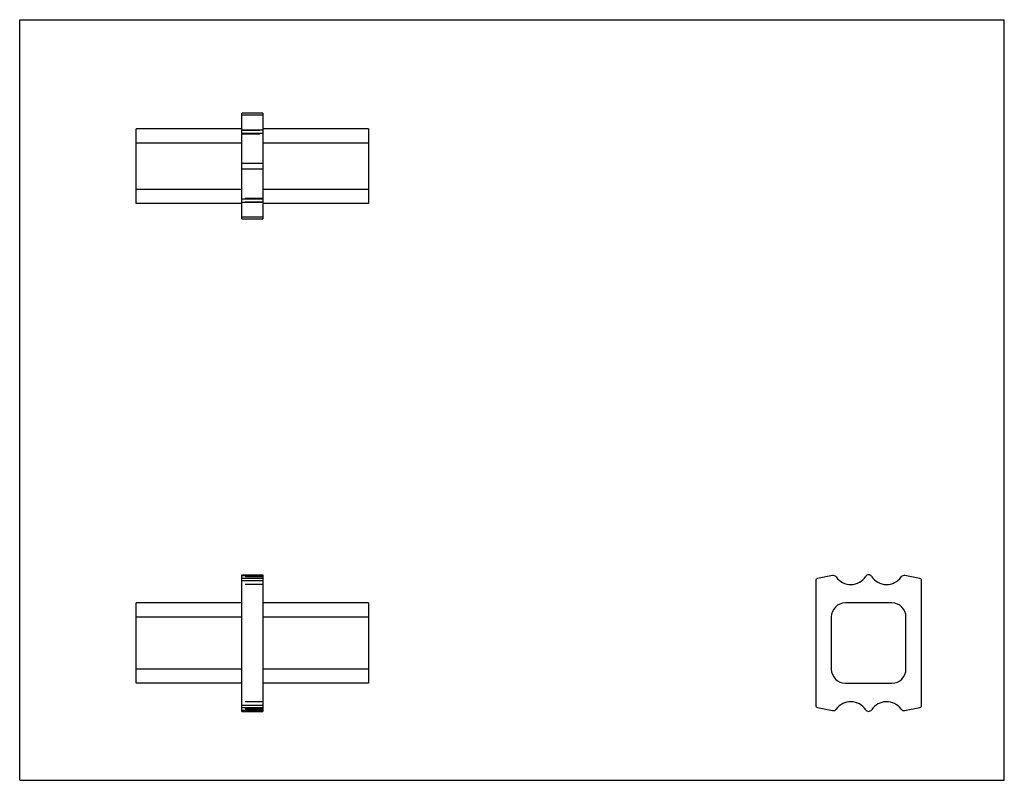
# Model space of a CAD drawing. Header units: inches. Extents: x 0 to 5.5, y 0 to 4.25.
import ezdxf

# ---------------------------------------------------------------- set-up
doc = ezdxf.new("R2010")
doc.units = ezdxf.units.IN
doc.header["$LTSCALE"] = 0.3025
doc.header["$MEASUREMENT"] = 0
doc.linetypes.add('HIDDEN', pattern=[0.2, 0.1, -0.1])
doc.layers.get('0').update_dxf_attribs({"linetype": 'CONTINUOUS'})
doc.layers.add('DEFAULT_2', color=8, linetype='HIDDEN')

msp = doc.modelspace()

# ---------------------------------------------------------------- linework, layer by layer
at = {"color": 7, "linetype": 'CONTINUOUS'}
for p, q in [((0, 0), (0, 4.25)), ((0, 4.25), (5.5, 4.25)), ((5.5, 0), (5.5, 4.25)), ((0, 0), (5.5, 0))]:
    msp.add_line(p, q, dxfattribs=at)
at = {"color": 6, "linetype": 'CONTINUOUS'}
for p, q in [((1.2405, 3.1364), (1.2405, 3.727)), ((1.3586, 3.727), (1.2405, 3.727)), ((1.2405, 3.7175), (1.3586, 3.7175)), ((1.3586, 3.727), (1.3586, 3.1364)), ((0.6499, 3.223), (0.6499, 3.6403)), ((1.2405, 3.6403), (0.6499, 3.6403)), ((1.3586, 3.6334), (1.2405, 3.6334)), ((1.9492, 3.6403), (1.3586, 3.6403)), ((1.9492, 3.6403), (1.9492, 3.223)), ((1.3586, 3.6135), (1.2405, 3.6135)), ((0.6499, 3.5616), (1.2405, 3.5616)), ((1.3586, 3.5616), (1.9492, 3.5616)), ((1.2405, 3.4481), (1.3586, 3.4481)), ((1.3586, 3.4152), (1.2405, 3.4152)), ((1.2405, 3.3018), (0.6499, 3.3018)), ((1.9492, 3.3018), (1.3586, 3.3018)), ((1.2405, 3.2499), (1.3586, 3.2499)), ((1.2405, 3.223), (0.6499, 3.223)), ((1.2405, 3.23), (1.3586, 3.23)), ((1.9492, 3.223), (1.3586, 3.223)), ((1.3586, 3.1459), (1.2405, 3.1459)), ((1.2405, 3.1364), (1.3586, 3.1364)), ((1.2405, 1.1461), (1.2405, 1.1478)), ((1.2405, 1.1478), (1.3586, 1.1478)), ((1.2405, 0.3852), (1.2405, 1.1445)), ((1.2405, 1.1445), (1.3586, 1.1445)), ((1.2405, 1.1441), (1.3586, 1.1441)), ((1.3586, 1.1273), (1.2405, 1.1273)), ((1.2405, 1.1157), (1.3586, 1.1157)), ((1.3586, 1.1478), (1.3586, 0.3852)), ((4.4468, 1.1157), (4.4468, 0.4181)), ((4.5404, 1.1441), (4.4563, 1.1273)), ((5.0279, 1.1273), (4.9438, 1.1441)), ((5.0374, 0.4181), (5.0374, 1.1157)), ((0.6499, 0.5425), (0.6499, 0.9913)), ((1.2405, 0.9913), (0.6499, 0.9913)), ((1.9492, 0.9913), (1.3586, 0.9913)), ((1.9492, 0.9913), (1.9492, 0.5425)), ((4.872, 0.9913), (4.6122, 0.9913)), ((0.6499, 0.9126), (1.2405, 0.9126)), ((1.3586, 0.9126), (1.9492, 0.9126)), ((4.5335, 0.9126), (4.5335, 0.6213)), ((4.9508, 0.6213), (4.9508, 0.9126)), ((1.2405, 0.6213), (0.6499, 0.6213)), ((1.9492, 0.6213), (1.3586, 0.6213)), ((1.2405, 0.5425), (0.6499, 0.5425)), ((1.9492, 0.5425), (1.3586, 0.5425)), ((4.6122, 0.5425), (4.872, 0.5425)), ((1.3586, 0.4181), (1.2405, 0.4181)), ((1.2405, 0.4066), (1.3586, 0.4066)), ((1.3586, 0.3896), (1.2405, 0.3896)), ((1.2405, 0.3893), (1.3586, 0.3893)), ((1.2405, 0.3852), (1.3586, 0.3852)), ((4.4563, 0.4066), (4.541, 0.3896)), ((4.9433, 0.3896), (5.0279, 0.4066))]:
    msp.add_line(p, q, dxfattribs=at)
for centre, radius, start, end in [((4.4586, 1.1157), 0.0118, 101.3099, 180), ((4.5443, 1.1248), 0.0197, 35.2965, 101.3099), ((4.6421, 1.194), 0.1001, 215.2965, 326.6102), ((4.7421, 1.1281), 0.0197, 33.3898, 146.6102), ((4.8422, 1.194), 0.1001, 213.3898, 324.7035), ((4.94, 1.1248), 0.0197, 78.6901, 144.7035), ((5.0256, 1.1157), 0.0118, 0, 78.6901), ((4.6122, 0.9126), 0.0787, 90, 180), ((4.872, 0.9126), 0.0787, 0, 90), ((4.6122, 0.6213), 0.0787, 180, 270), ((4.872, 0.6213), 0.0787, 270, 360), ((4.4586, 0.4181), 0.0118, 180, 258.6901), ((4.5448, 0.4089), 0.0197, 258.6901, 324.2476), ((4.6421, 0.3389), 0.1001, 33.3898, 144.2476), ((4.7421, 0.4049), 0.0197, 213.3898, 326.6102), ((4.8422, 0.3389), 0.1001, 35.7524, 146.6102), ((4.9394, 0.4089), 0.0197, 215.7524, 281.3099), ((5.0256, 0.4181), 0.0118, 281.3099, 360)]:
    msp.add_arc(centre, radius, start, end, dxfattribs=at)
at = {"layer": 'DEFAULT_2', "color": 8, "linetype": 'HIDDEN'}
for p, q in [((1.2405, 3.6328), (1.3586, 3.6328)), ((1.2405, 3.613), (1.3586, 3.613)), ((1.3586, 3.2504), (1.2405, 3.2504)), ((1.3586, 3.2305), (1.2405, 3.2305)), ((1.2405, 1.1445), (1.2405, 1.1461)), ((1.3586, 1.1389), (1.2405, 1.1389)), ((1.3586, 1.1362), (1.2405, 1.1362)), ((1.3586, 1.0939), (1.2405, 1.0939)), ((1.3586, 0.4391), (1.2405, 0.4391)), ((1.3586, 0.3974), (1.2405, 0.3974)), ((1.3586, 0.394), (1.2405, 0.394))]:
    msp.add_line(p, q, dxfattribs=at)

doc.saveas('drawing.dxf')
